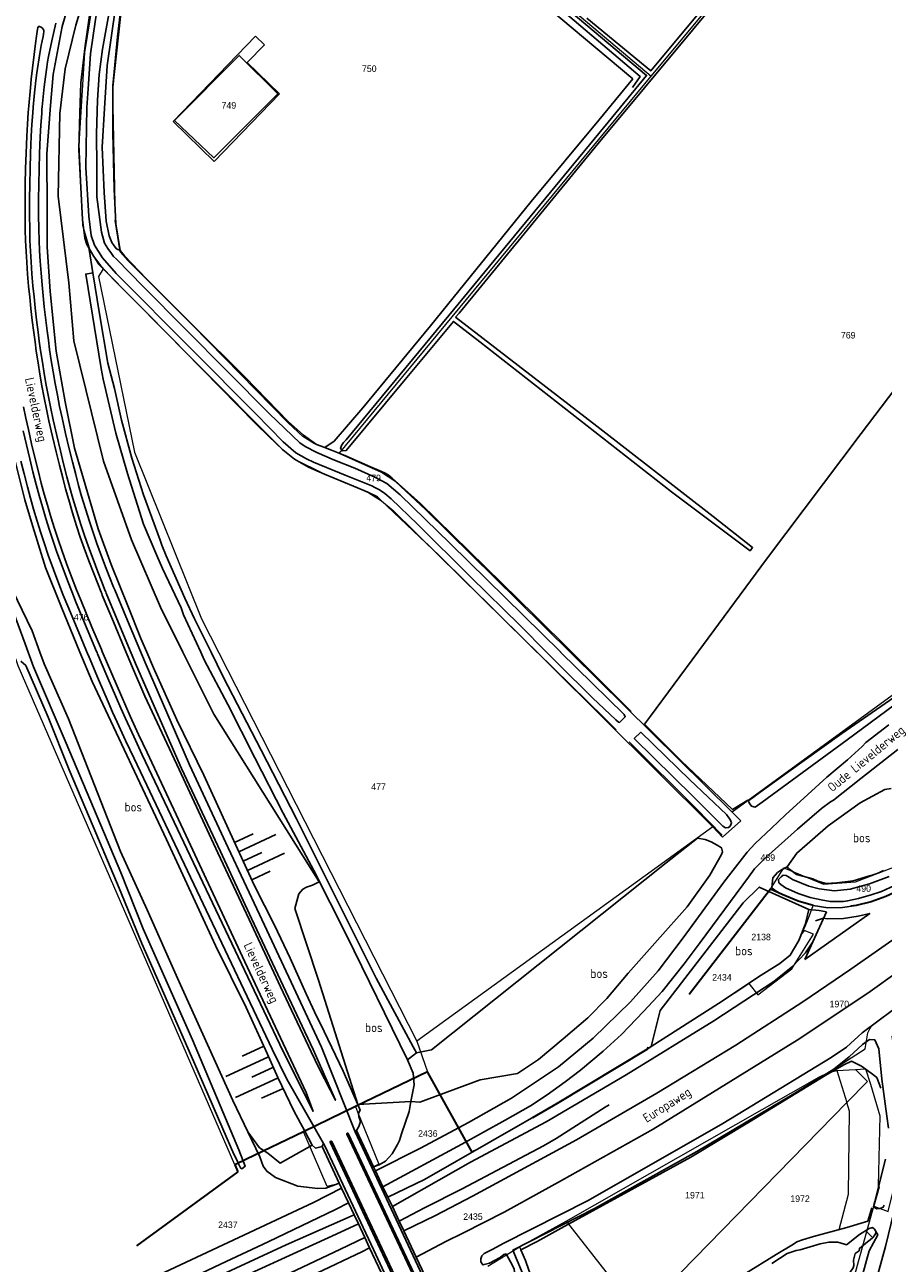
# Model space of a CAD drawing. Header units: metres. Extents: x 233829 to 239427, y 444283 to 448222.
# Tile 123 of 171: x 237016 to 237252, y 446332 to 446672. Entities that reach past the tile are written whole.
import ezdxf
from ezdxf.enums import TextEntityAlignment as Align

# ---------------------------------------------------------------- set-up
doc = ezdxf.new("R2010")
doc.units = ezdxf.units.M
doc.header["$MEASUREMENT"] = 0
doc.linetypes.add('DGN3', pattern=[54.868356, 36.578904, -18.289452])
for name, color, linetype in [('BIJGEBOUW', 4, 'Continuous'), ('CULTUURAANDUIDING', 253, 'Continuous'), ('Goud-kadastrale grenzen', 13, 'Continuous'), ('HEK', 253, 'Continuous'), ('HOUTWAL', 253, 'Continuous'), ('INSTEEKSLOOT', 153, 'Continuous'), ('KANTVERH', 253, 'Continuous'), ('KANTWATER', 153, 'Continuous'), ('KUNSTWERK', 253, 'Continuous'), ('OVERIGEAFSCH', 253, 'Continuous'), ('OVLIJNOBJ', 253, 'Continuous'), ('RASTER', 253, 'Continuous'), ('STRAATNAAM', 253, 'Continuous'), ('TALUD', 253, 'Continuous')]:
    doc.layers.add(name, color=color, linetype=linetype)
for name, color, linetype, lineweight in [('G01 kadestrale perceelsgrens', 73, 'Continuous', 0), ('G02 kadestrale sectiegrens', 73, 'DGN3', 30), ('Z01 perceelnummer', 73, 'Continuous', 13)]:
    doc.layers.add(name, color=color, linetype=linetype, lineweight=lineweight)
doc.styles.get("Standard").update_dxf_attribs({"font": 'iso.shx'})
doc.styles.add('Styledgn001', font='dgn001.shx')

# ---------------------------------------------------------------- blocks, each defined once
blk = doc.blocks.new('TA', base_point=(75009.5, 300012))
for p, q in [((75009.5, 300012.5), (75010, 300012.5)), ((75009.5, 300012.25), (75010.5, 300012.25)), ((75009.5, 300012), (75010, 300012)), ((75009.5, 300011.75), (75010.5, 300011.75)), ((75009.5, 300011.5), (75010, 300011.5))]:
    blk.add_line(p, q)
blk = doc.blocks.new('A$C1532452F')
at = {"layer": 'G01 kadestrale perceelsgrens'}
for p, q in [((237066.073, 446761.585), (237188.492, 446658.13)), ((237188.492, 446658.13), (237250.915, 446733.614)), ((237079.777, 446669.149), (237057.159, 446645.709)), ((237079.777, 446669.149), (237082.226, 446666.797)), ((237082.226, 446666.797), (237077.514, 446661.968)), ((237077.514, 446661.968), (237086.416, 446653.348)), ((237102.818, 446554.535), (237188.492, 446658.13)), ((237086.416, 446653.348), (237068.478, 446634.775)), ((237057.159, 446645.709), (237068.478, 446634.775)), ((237042.568, 446609.948), (237041.262, 446618.54)), ((237205.444, 446452.004), (237124.115, 446393.176)), ((237124.115, 446393.176), (237127.059, 446384.729)), ((237237.022, 446384.458), (237239.5, 446385.123)), ((237239.5, 446385.123), (237244.682, 446385.398)), ((237239.5, 446385.123), (237242.261, 446376.294)), ((237165.174, 446343.683), (237234.787, 446383.375)), ((237234.787, 446383.375), (237237.022, 446384.458)), ((237112.248, 446358.646), (237116.188, 446350.261)), ((237106.888, 446345.475), (237102.873, 446354.052)), ((237152.36, 446336.695), (237165.174, 446343.683)), ((237143.667, 446331.355), (237152.36, 446336.695)), ((237152.36, 446336.695), (237152.685, 446335.827))]:
    blk.add_line(p, q, dxfattribs=at)
at = {"layer": 'G01 kadestrale perceelsgrens', "flags": 128}
for points in [[(237044.453, 446698.176), (237038.366, 446699.022), (237032.781, 446664.692), (237031.256, 446639.525), (237032.228, 446617.28), (237034.249, 446610.397), (237036.608, 446606.605), (237037.977, 446605.221)], [(237044.453, 446698.176), (237044.882, 446694.758), (237040.469, 446654.402), (237041.262, 446618.54)], [(237102.818, 446554.535), (237095.983, 446557.158), (237092.804, 446559.246), (237088.79, 446562.96), (237062.454, 446589.765), (237044.695, 446607.55), (237042.568, 446609.948)], [(237321.425, 446607.224), (237300.586, 446529.659), (237298.76, 446526.732), (237297.15, 446524.293), (237293.629, 446519.318), (237289.879, 446514.693), (237285.468, 446510.519), (237210.742, 446456.045)], [(237037.977, 446605.221), (237036.676, 446603.186), (237046.542, 446554.882), (237064.95, 446509.104), (237124.115, 446393.176)], [(237037.977, 446605.221), (237063.002, 446579.938), (237087.132, 446555.732), (237090.708, 446552.929), (237098.075, 446549.262), (237107.43, 446545.314), (237110.922, 446543.757), (237114.372, 446541.585), (237117.638, 446538.853), (237160.419, 446496.77), (237205.281, 446452.173), (237205.444, 446452.004)], [(237210.742, 446456.045), (237151.836, 446514.158), (237126.567, 446539.104), (237118.328, 446546.801), (237114.441, 446549.353), (237102.818, 446554.535)], [(237074.155, 446359.165), (237014.558, 446496.21), (237002.505, 446531.349), (236998.554, 446542.869), (236997.579, 446545.712), (236997.495, 446546.175), (236997.465, 446546.338)], [(237205.444, 446452.004), (237208.147, 446449.196), (237213.138, 446453.634), (237210.742, 446456.045)], [(237221.296, 446434.882), (237224.985, 446440.763), (237235.851, 446436.305), (237244.659, 446436.904), (237256.868, 446441.563), (237271.577, 446451.464), (237272.617, 446450.198)], [(237229.724, 446422.412), (237230.918, 446424.931), (237232.015, 446427.639), (237232.984, 446430.377)], [(237215.313, 446409.027), (237217.787, 446405.838), (237227.112, 446412.995), (237233.071, 446422.556), (237230.516, 446423.543), (237229.724, 446422.412)], [(237229.724, 446422.412), (237229.078, 446420.787), (237226.696, 446416.78), (237223.835, 446414.471), (237218.691, 446411.289), (237215.313, 446409.027)], [(237284.824, 446424.881), (237280.678, 446421.88), (237258.984, 446404.731), (237249.044, 446397.291)], [(237249.696, 446347.804), (237253.612, 446346.403), (237258.016, 446364.13), (237258.462, 446367.938), (237254.674, 446394.502), (237289.777, 446423.046)], [(237187.268, 446390.892), (237188.542, 446391.663), (237207.021, 446403.473), (237215.313, 446409.027)], [(237237.022, 446384.458), (237247.309, 446391.017), (237247.99, 446395.421), (237248.574, 446396.496), (237249.044, 446397.291)], [(237242.261, 446376.294), (237247.919, 446382.086), (237244.682, 446385.398)], [(237244.682, 446385.398), (237247.412, 446385.543), (237248.787, 446381.377), (237251.293, 446372.637), (237250.83, 446353.457), (237251.155, 446353.075), (237249.696, 446347.804)], [(237107.284, 446375.174), (237107.856, 446373.765), (237113.684, 446359.389), (237112.248, 446358.646)], [(237165.174, 446343.683), (237185.296, 446317.966), (237242.261, 446376.294)], [(237240.159, 446341.451), (237242.743, 446351.112), (237242.998, 446373.938), (237242.261, 446376.294)], [(237102.873, 446354.052), (237099.471, 446353.251), (237093.696, 446366.601), (237092.978, 446368.261)], [(237116.188, 446350.261), (237126.261, 446355.173), (237139.315, 446362.639)], [(237166.88, 446300.935), (237196.253, 446229.623), (237205.461, 446224.619), (237217.562, 446231.769), (237249.696, 446347.804)], [(236839.11, 446220.34), (236878.076, 446238.984), (237000, 446295.78), (237000.545, 446296.034), (237027.865, 446308.967), (237053.088, 446320.947), (237088.223, 446337.184), (237106.888, 446345.475)], [(237166.88, 446300.935), (237185.219, 446311.624), (237205.049, 446323.613), (237222.821, 446334.558), (237227.592, 446337.371), (237228.519, 446338.036), (237230.123, 446338.575), (237233.117, 446339.525), (237240.159, 446341.451)], [(237152.685, 446335.827), (237153.955, 446332.885), (237154.92, 446330.258), (237155.951, 446327.399), (237166.88, 446300.935)]]:
    blk.add_lwpolyline(points, dxfattribs=at)
at = {"layer": 'G02 kadestrale sectiegrens'}
for p, q in [((237221.296, 446434.882), (237187.268, 446390.892)), ((237224.535, 446433.444), (237221.296, 446434.882)), ((237127.059, 446384.729), (237107.284, 446375.174)), ((237139.315, 446362.639), (237127.059, 446384.729)), ((237107.284, 446375.174), (237092.978, 446368.261))]:
    blk.add_line(p, q, dxfattribs=at)
at = {"layer": 'G02 kadestrale sectiegrens', "flags": 128}
for points in [[(237275.877, 446446.233), (237272.085, 446443.666), (237268.737, 446441.366), (237264.291, 446438.711), (237261.587, 446437.077), (237258.902, 446435.558), (237257.407, 446434.869), (237252.967, 446432.881), (237248.969, 446431.416), (237244.795, 446430.409), (237241.065, 446429.85), (237237.037, 446429.74), (237232.984, 446430.377)], [(237232.984, 446430.377), (237228.923, 446431.594), (237224.535, 446433.444)], [(237187.268, 446390.892), (237162.653, 446375.988), (237139.315, 446362.639)], [(237092.978, 446368.261), (237077.352, 446360.71), (237074.155, 446359.165)], [(237074.155, 446359.165), (237074.981, 446357.265), (237036.679, 446329.271), (236977.132, 446299.824), (236920.804, 446273.854), (236833.297, 446232.401)]]:
    blk.add_lwpolyline(points, dxfattribs=at)
at = {"layer": 'Z01 perceelnummer', "linetype": 'Continuous', "lineweight": 13, "style": 'Styledgn001'}
for s, p in [('750', (237111.058, 446660.233)), ('749', (237072.479, 446650.152)), ('769', (237242.647, 446587.031)), ('479', (237112.25, 446547.837)), ('476', (237031.889, 446509.588)), ('477', (237113.602, 446463.033)), ('489', (237220.554, 446443.578)), ('490', (237246.892, 446435.069)), ('2138', (237218.7, 446421.757)), ('2434', (237207.942, 446410.67)), ('1970', (237240.201, 446403.351)), ('2436', (237127.142, 446367.791)), ('1971', (237200.517, 446350.845)), ('1972', (237229.408, 446349.896)), ('2435', (237139.538, 446344.972)), ('2437', (237072.205, 446342.718))]:
    blk.add_text(s, height=1.8, dxfattribs=at).set_placement(p, align=Align.MIDDLE_CENTER)

msp = doc.modelspace()

# ---------------------------------------------------------------- linework, layer by layer
at = {"layer": 'BIJGEBOUW'}
msp.add_lwpolyline([(237057.53, 446646.01), (237075.35, 446663.86), (237085.89, 446653.33), (237068.36, 446635.78), (237057.53, 446646.01)], dxfattribs=at)
at = {"layer": 'HEK'}
for p, q in [((237248.07, 446343.73), (237249.15, 446347.38)), ((237157.16, 446338.12), (237163.75, 446341.78))]:
    msp.add_line(p, q, dxfattribs=at)
for points in [[(237119.26, 446343.72), (237126.19, 446347.39), (237136.55, 446352.61), (237158.92, 446364.37), (237162.38, 446366.42), (237170.27, 446371.45), (237175.85, 446375.02), (237176.98, 446375.63)], [(237049.43, 446311.61), (237058.38, 446315.35), (237068.15, 446319.56), (237079.01, 446324.6), (237103.13, 446336.02), (237109.82, 446339.22)]]:
    msp.add_lwpolyline(points, dxfattribs=at)
at = {"layer": 'HOUTWAL'}
for p, q in [((237233.65, 446426.2), (237235.83, 446426.89)), ((237230.71, 446415.61), (237232.89, 446420.41)), ((237121.55, 446388.04), (237123.14, 446384.33))]:
    msp.add_line(p, q, dxfattribs=at)
msp.add_lwpolyline([(237034.05, 446610.82), (237034.07, 446610.55), (237035.12, 446604.17)], dxfattribs=at)
at = {"layer": 'INSTEEKSLOOT'}
for p, q in [((237015.36, 446497.49), (237016.66, 446496.36)), ((237104.81, 446422.23), (237121.55, 446388.04)), ((237121.55, 446388.04), (237124.03, 446389.97))]:
    msp.add_line(p, q, dxfattribs=at)
for points in [[(237103.41, 446556.76), (237103.97, 446557.54), (237104.69, 446558.31), (237132.91, 446592.49), (237162.1, 446627.87), (237177.94, 446647.06), (237187.24, 446658.38), (237118.8, 446715.93)], [(237170.85, 446674.14), (237188.41, 446659.63), (237227.74, 446706.85)], [(237033.47, 446649.53), (237033.82, 446654.7), (237034.46, 446664.32), (237035.84, 446673.75), (237037.58, 446684.29), (237039.04, 446691.32), (237040.12, 446696.82), (237040.65, 446698), (237043.15, 446697.38), (237043.48, 446696.92), (237042.06, 446688.7), (237039.94, 446677.75), (237037.73, 446665.55), (237036.83, 446658.67), (237036.36, 446651.56)], [(237212.58, 446686.18), (237173.93, 446639.7), (237135.76, 446593.13), (237134.77, 446591.99), (237173.55, 446562.08), (237205.51, 446537.23), (237216.38, 446528.72), (237215.7, 446527.82), (237194.05, 446544.06), (237141.43, 446585.24), (237134.16, 446590.81), (237120.95, 446574.85), (237104.74, 446555.39), (237103.69, 446555.3), (237103.16, 446555.89), (237103.41, 446556.76)], [(237036.36, 446651.56), (237036.15, 446642.35), (237036.17, 446633.25), (237036.22, 446625.04), (237037.48, 446615.32)], [(237117.03, 446542.06), (237115.34, 446543.56), (237113.82, 446544.53), (237112.62, 446545.18), (237111.77, 446545.69), (237104.39, 446548.61), (237095.77, 446552.15), (237093.81, 446553.04), (237090.88, 446554.77), (237087.43, 446557.76), (237079.88, 446565.4), (237062.26, 446583.08), (237041.53, 446603.96), (237037.74, 446608.24), (237035.54, 446611.76), (237034.69, 446614.37), (237034.02, 446619.71), (237033.18, 446633.12), (237033.47, 446649.53)], [(237037.48, 446615.32), (237038.35, 446612.33), (237039.19, 446610.88), (237040.23, 446609.43), (237040.78, 446608.66), (237041.64, 446607.89), (237048.95, 446600.45), (237083.66, 446565.46), (237091.96, 446557.46), (237093.47, 446556.5), (237096.62, 446554.78), (237101.54, 446552.72), (237107.05, 446550.55), (237112.62, 446548.09), (237115.92, 446546.27), (237119.55, 446543.21), (237133.29, 446529.79), (237163.56, 446500.06), (237163.63, 446500), (237181.05, 446482.82), (237181.39, 446482.23), (237180.08, 446480.93), (237179.78, 446480.71), (237179.56, 446480.73), (237178.77, 446481.44), (237172.43, 446487.46), (237162.87, 446496.83), (237159.74, 446500), (237152.5, 446507.33), (237138.9, 446520.7), (237124.35, 446535.14), (237117.03, 446542.06)], [(237104.35, 446423.17), (237104.81, 446422.23), (237095.82, 446440), (237087.43, 446455.78), (237079.59, 446471), (237072.2, 446485.6), (237065.73, 446497.91), (237064.77, 446500), (237060.05, 446510.27), (237059.39, 446512.12), (237054.26, 446522.99), (237052.69, 446526.54), (237049.04, 446535.17), (237046.86, 446542.13), (237044.67, 446549.01), (237041.41, 446560.17), (237037.95, 446574.95), (237037.38, 446577.88), (237033.15, 446603.84), (237035.12, 446604.17), (237036.98, 446592.91), (237039.26, 446579.38), (237041.09, 446572.35), (237042.98, 446563.7), (237045.81, 446553.22), (237049.02, 446543.17), (237053.62, 446530.75), (237054.07, 446529.41), (237055.24, 446526.43), (237060.39, 446514.78), (237063.08, 446509.11), (237067.59, 446500)], [(237458.86, 446557.36), (237436.39, 446540.22), (237413.18, 446522.21), (237386.94, 446502.16), (237384.12, 446500), (237363.88, 446484.54), (237334.16, 446461.48), (237304.02, 446438.55), (237289.22, 446427.78), (237287.79, 446427.04), (237286.39, 446426.26), (237284.82, 446424.88), (237280.68, 446421.88), (237258.98, 446404.73), (237246.51, 446395.4), (237242.19, 446391.53), (237237.99, 446388.67), (237208.17, 446370.5), (237171.15, 446349.36), (237147.84, 446337.56), (237145.04, 446336.03), (237142.6, 446334.87), (237141.97, 446334.18)], [(237004.8, 446533.87), (237016.49, 446502.29), (237017.32, 446500), (237018.76, 446496), (237027.74, 446474.98), (237042.77, 446439.44), (237048.89, 446424.02), (237062.46, 446393.48), (237075.2, 446363.32), (237076.97, 446358.79), (237076.42, 446358.4), (237076.04, 446358.1), (237075.68, 446358.35), (237075.08, 446359.48), (237074.63, 446360.56), (237073.84, 446362.16), (237070.85, 446369.1), (237062.85, 446387.51), (237055.65, 446403.93), (237048.55, 446419.97), (237042.32, 446435.16), (237035.2, 446452.08), (237028.61, 446467.66), (237022.81, 446482.11), (237016.66, 446496.36)], [(237067.59, 446500), (237070.95, 446493.21), (237081.36, 446473.09), (237091.07, 446454.2), (237104.67, 446426.95), (237112.92, 446410.49), (237123.1, 446391.55), (237124.03, 446389.97)], [(237255.14, 446487.57), (237240.93, 446477.6), (237225.66, 446466.74), (237217.44, 446460.82), (237216.5, 446460.1), (237215.74, 446459.49), (237215.27, 446459.11), (237215.35, 446458.79), (237215.6, 446458.33), (237216.09, 446457.66), (237217.1, 446457.39), (237219.01, 446458.81), (237242.38, 446475.89), (237255.39, 446485.52)], [(237210.53, 446453.09), (237210.42, 446452.58), (237210.12, 446452.13), (237209.71, 446451.86), (237208.92, 446451.78), (237208.22, 446452.19), (237199.91, 446460.45), (237183.86, 446476.31), (237185.69, 446477.99), (237199.12, 446464.94), (237209.18, 446455.36), (237209.88, 446454.46), (237210.22, 446453.99), (237210.53, 446453.09)], [(237245.44, 446432.35), (237248.97, 446433.3), (237251.76, 446434.24), (237255.34, 446435.86), (237259.04, 446437.57), (237261.87, 446439.24), (237265.22, 446441.5), (237268.46, 446443.84), (237270.77, 446445.53), (237271.16, 446445.88), (237271.58, 446446.18), (237272.03, 446446.69), (237272.35, 446447.17), (237272.39, 446447.43)], [(237253.86, 446438.39), (237248.53, 446436.4), (237243.2, 446434.9), (237238.85, 446434.43), (237234.68, 446435.01), (237231.8, 446435.7), (237227.31, 446437.58), (237226.55, 446438.1), (237225.57, 446438.68), (237224.76, 446438.71), (237224.18, 446438.31), (237223.5, 446437.52), (237223.61, 446436.66), (237224.11, 446436.13), (237225.43, 446435.29), (237228.88, 446433.71), (237232.17, 446432.62), (237235.23, 446431.94), (237237.67, 446431.52), (237240.32, 446431.53), (237241.36, 446431.54), (237242.46, 446431.67), (237245.44, 446432.35)], [(237116.19, 446350.26), (237126.26, 446355.17), (237162.65, 446375.99), (237188.54, 446391.66), (237207.02, 446403.47), (237218.69, 446411.29), (237223.83, 446414.47), (237226.7, 446416.78), (237229.08, 446420.79), (237230.83, 446425.18), (237231.42, 446427.71), (237231.8, 446429.33)], [(237231.8, 446429.33), (237234.65, 446428.99), (237236.63, 446428.66)], [(237117.39, 446347.7), (237138.83, 446359.96), (237159.7, 446371.01), (237181.63, 446383.94), (237205.73, 446398.69), (237222.17, 446409.57), (237227.43, 446413.76), (237230.89, 446417.41), (237232.89, 446420.41), (237236.63, 446428.66)], [(237253.68, 446369.3), (237253.24, 446372.58), (237251.85, 446382.74), (237251.06, 446391.03), (237249.96, 446393.48), (237248.46, 446393.6), (237246.56, 446392.24), (237242.93, 446388.87), (237238.66, 446385.47), (237227.74, 446378.73), (237201.02, 446362.89), (237172.9, 446347.2), (237150.53, 446335.76), (237152.9, 446330.08), (237160.83, 446310.86), (237165.73, 446300.29), (237166.59, 446299.42), (237167.06, 446298.97), (237167.71, 446298.67)], [(237252.55, 446348.09), (237252.26, 446347.57), (237251.42, 446347.17), (237250.55, 446347.14), (237249.95, 446347.37), (237249.62, 446347.72), (237249.79, 446348.45), (237249.97, 446349.15), (237252.87, 446360.72)], [(237106.89, 446345.47), (237088.22, 446337.18), (237053.09, 446320.95)], [(237035.47, 446309.75), (237101.97, 446340.11), (237108.05, 446342.99)], [(237242.13, 446337.24), (237245.74, 446340.01), (237248.41, 446341.69), (237249.34, 446341.93), (237249.86, 446341.51), (237250.33, 446340.75), (237250.08, 446340.08), (237249.44, 446339.22), (237248.7, 446338.59), (237247.98, 446338.02), (237245.71, 446336.21), (237245.64, 446335.6)], [(237141.97, 446334.18), (237141.66, 446333.33), (237141.75, 446332.57), (237142.3, 446331.69), (237144.05, 446332.18), (237147.06, 446333.73), (237148.06, 446334.52), (237148.64, 446334.71), (237149.29, 446333.59), (237150.43, 446331.53), (237150.82, 446330.56), (237151.08, 446328.93), (237153.25, 446323.37), (237160.25, 446307.15), (237162.82, 446300.58), (237163.39, 446299.22), (237164.28, 446297.77), (237165.77, 446296.29), (237167.52, 446295.5)]]:
    msp.add_lwpolyline(points, dxfattribs=at)
at = {"layer": 'KANTVERH'}
for p, q in [((237024.92, 446672.76), (237023.84, 446667.87)), ((237018.2, 446657.37), (237019.35, 446667.16)), ((237023.84, 446667.87), (237022.91, 446663.53)), ((237020.58, 446664.44), (237019.74, 446659.07)), ((237020.92, 446666.64), (237020.58, 446664.44)), ((237017.95, 446654.98), (237018.2, 446657.37)), ((237019.45, 446657.02), (237018.95, 446652.72)), ((237019.74, 446659.07), (237019.45, 446657.02)), ((237017.52, 446650.03), (237017.95, 446654.98)), ((237021.77, 446655.24), (237021.17, 446649.74)), ((237018.95, 446652.72), (237018.69, 446649.69)), ((237018.69, 446649.69), (237018.58, 446648.1)), ((237021.76, 446594.81), (237022.55, 446588.22)), ((237034.87, 446506.89), (237031.87, 446514.1)), ((237038.81, 446516.15), (237044.94, 446501.42)), ((237031.23, 446505.36), (237028.22, 446512.59)), ((237030.53, 446513.55), (237033.53, 446506.33)), ((237033.84, 446499.16), (237031.23, 446505.36)), ((237033.53, 446506.33), (237036.14, 446500.14)), ((237037.48, 446500.7), (237034.87, 446506.89)), ((237046.04, 446495.73), (237043.83, 446500.96)), ((237044.94, 446501.42), (237047.14, 446496.2)), ((237047.25, 446502.38), (237049.44, 446497.18)), ((237049.41, 446487.88), (237046.04, 446495.73)), ((237105.29, 446367.76), (237127.46, 446320.67)), ((237100.34, 446365.41), (237122.43, 446318.29)), ((237122.84, 446318.5), (237100.75, 446365.59)), ((237127.05, 446320.47), (237104.88, 446367.57))]:
    msp.add_line(p, q, dxfattribs=at)
for points in [[(237019.35, 446667.16), (237019.61, 446669.14), (237019.92, 446671.11)], [(237019.92, 446671.11), (237019.99, 446671.41), (237020.12, 446671.69)], [(237020.12, 446671.69), (237020.19, 446671.78), (237020.3, 446671.82), (237020.41, 446671.82)], [(237020.41, 446671.82), (237020.67, 446671.72), (237020.92, 446671.59), (237021.14, 446671.41)], [(237021.14, 446671.41), (237021.39, 446671.14), (237021.6, 446670.83)], [(237021.68, 446670.43), (237021.59, 446669.73), (237021.44, 446669.03)], [(237021.6, 446670.83), (237021.67, 446670.64), (237021.68, 446670.43)], [(237021.44, 446669.03), (237021.15, 446667.84), (237020.92, 446666.64)], [(237022.91, 446663.53), (237022.64, 446662.11), (237022.42, 446660.68)], [(237022.42, 446660.68), (237022.07, 446657.96), (237021.77, 446655.24)], [(237017.38, 446648.19), (237017.45, 446649.11), (237017.52, 446650.03)], [(237021.19, 446649.91), (237021.1, 446648.91), (237021.07, 446647.91)], [(237016.96, 446641.74), (237017.16, 446644.96), (237017.38, 446648.19)], [(237018.58, 446648.1), (237018.35, 446644.89), (237018.16, 446641.67)], [(237021.07, 446647.91), (237020.85, 446644.72), (237020.66, 446641.53)], [(237016.76, 446637.05), (237016.85, 446639.39), (237016.96, 446641.74)], [(237018.16, 446641.67), (237018.05, 446639.34), (237017.96, 446637.01)], [(237020.66, 446641.53), (237020.55, 446639.23), (237020.46, 446636.93)], [(237016.55, 446628.54), (237016.64, 446632.79), (237016.76, 446637.05)], [(237017.96, 446637.01), (237017.84, 446632.77), (237017.75, 446628.52)], [(237020.46, 446636.93), (237020.34, 446632.7), (237020.25, 446628.47)], [(237016.55, 446615.98), (237016.5, 446620.17), (237016.5, 446624.35), (237016.55, 446628.54)], [(237017.75, 446628.52), (237017.7, 446624.35), (237017.7, 446620.17), (237017.75, 446616)], [(237020.25, 446628.47), (237020.2, 446624.33), (237020.2, 446620.19), (237020.25, 446616.05)], [(237016.94, 446607.09), (237016.76, 446610.05), (237016.63, 446613.02), (237016.55, 446615.98)], [(237017.75, 446616), (237017.83, 446613.06), (237017.96, 446610.11), (237018.13, 446607.17)], [(237020.25, 446616.05), (237020.33, 446613.14), (237020.45, 446610.24), (237020.63, 446607.34)], [(237017.46, 446600.51), (237017.18, 446603.8), (237016.94, 446607.09)], [(237018.13, 446607.17), (237018.38, 446603.89), (237018.65, 446600.62)], [(237020.63, 446607.34), (237020.87, 446604.09), (237021.14, 446600.84)], [(237018.08, 446594.39), (237017.75, 446597.45), (237017.46, 446600.51)], [(237018.65, 446600.62), (237018.95, 446597.57), (237019.27, 446594.53)], [(237021.14, 446600.84), (237021.43, 446597.83), (237021.76, 446594.81)], [(237018.88, 446587.76), (237018.47, 446591.08), (237018.08, 446594.39)], [(237019.27, 446594.53), (237019.66, 446591.22), (237020.07, 446587.91)], [(237019.57, 446582.63), (237019.22, 446585.19), (237018.88, 446587.76)], [(237020.07, 446587.91), (237020.4, 446585.35), (237020.76, 446582.8)], [(237022.55, 446588.22), (237022.88, 446585.69), (237023.23, 446583.15)], [(237020.55, 446576.34), (237020.04, 446579.48), (237019.57, 446582.63)], [(237020.76, 446582.8), (237021.23, 446579.67), (237021.73, 446576.54)], [(237023.23, 446583.15), (237023.7, 446580.05), (237024.2, 446576.96)], [(237120.53, 446341.02), (237129.22, 446345.3), (237139.41, 446350.55), (237167.98, 446366.08), (237190.06, 446378.84), (237211.73, 446392.08), (237230.13, 446403.96), (237243.39, 446412.91), (237258.57, 446423.54), (237281.29, 446440.3), (237306.54, 446459.49), (237351.88, 446494.65), (237358.8, 446500), (237391.74, 446525.5), (237415.21, 446543.66), (237440.52, 446563.3), (237455.02, 446574.72), (237459.79, 446578.68)], [(237021.72, 446569.86), (237021.11, 446573.1), (237020.55, 446576.34)], [(237021.73, 446576.54), (237022.3, 446573.31), (237022.9, 446570.09)], [(237024.2, 446576.96), (237024.76, 446573.76), (237025.35, 446570.57)], [(237123.92, 446333.8), (237132.09, 446338.09), (237136.92, 446340.54), (237148.12, 446346.23), (237163.9, 446354.88), (237189.02, 446368.95), (237228.61, 446393.45), (237248.03, 446406.34), (237256.7, 446412.58), (237267.26, 446420.03), (237284.16, 446432.49), (237305.26, 446448.47), (237322.28, 446461.65), (237349.5, 446482.74), (237364.4, 446494.33), (237371.74, 446500), (237394.73, 446517.77), (237415.29, 446533.77), (237430.4, 446545.56), (237447.6, 446558.87), (237465.19, 446572.38)], [(237023.03, 446563.53), (237022.35, 446566.69), (237021.72, 446569.86)], [(237022.9, 446570.09), (237023.53, 446566.93), (237024.2, 446563.79)], [(237025.35, 446570.57), (237025.98, 446567.44), (237026.64, 446564.33)], [(237017.41, 446561.1), (237016.73, 446564.23), (237016.09, 446567.37)], [(237025.02, 446554.96), (237024, 446559.24), (237023.03, 446563.53)], [(237024.2, 446563.79), (237025.17, 446559.51), (237026.18, 446555.24)], [(237026.64, 446564.33), (237027.61, 446560.07), (237028.61, 446555.83)], [(237015.99, 446560.78), (237016.87, 446556.92), (237017.78, 446553.06)], [(237019.19, 446553.4), (237018.28, 446557.24), (237017.41, 446561.1)], [(237026.82, 446547.82), (237025.9, 446551.38), (237025.02, 446554.96)], [(237026.18, 446555.24), (237027.06, 446551.68), (237027.98, 446548.12)], [(237028.61, 446555.83), (237029.49, 446552.29), (237030.39, 446548.76)], [(237017.13, 446545.41), (237016.23, 446548.93), (237015.35, 446552.47)], [(237017.78, 446553.06), (237018.65, 446549.54), (237019.55, 446546.04)], [(237020.95, 446546.41), (237020.06, 446549.9), (237019.19, 446553.4)], [(237027.98, 446548.12), (237028.78, 446545.13), (237029.62, 446542.14)], [(237030.39, 446548.76), (237031.19, 446545.79), (237032.02, 446542.83)], [(237018.83, 446539.24), (237017.96, 446542.32), (237017.13, 446545.41)], [(237019.55, 446546.04), (237020.37, 446542.98), (237021.23, 446539.93)], [(237022.62, 446540.33), (237021.77, 446543.36), (237020.95, 446546.41)], [(237028.47, 446541.81), (237027.62, 446544.81), (237026.82, 446547.82)], [(237030.63, 446534.7), (237029.52, 446538.25), (237028.47, 446541.81)], [(237029.62, 446542.14), (237030.67, 446538.6), (237031.77, 446535.07)], [(237032.02, 446542.83), (237033.06, 446539.33), (237034.15, 446535.84)], [(237020.79, 446532.76), (237019.79, 446535.99), (237018.83, 446539.24)], [(237021.23, 446539.93), (237022.18, 446536.72), (237023.17, 446533.52)], [(237024.55, 446533.96), (237023.57, 446537.14), (237022.62, 446540.33)], [(237032.75, 446528.53), (237031.66, 446531.61), (237030.63, 446534.7)], [(237031.77, 446535.07), (237032.8, 446532), (237033.88, 446528.94)], [(237034.15, 446535.84), (237035.16, 446532.81), (237036.23, 446529.79)], [(237022.86, 446526.63), (237021.8, 446529.69), (237020.79, 446532.76)], [(237023.17, 446533.52), (237024.17, 446530.49), (237025.22, 446527.47)], [(237026.58, 446527.96), (237025.55, 446530.95), (237024.55, 446533.96)], [(237025.22, 446527.47), (237026.64, 446523.56), (237028.1, 446519.67)], [(237029.45, 446520.18), (237028, 446524.06), (237026.58, 446527.96)], [(237035.34, 446521.6), (237034.03, 446525.06), (237032.75, 446528.53)], [(237033.88, 446528.94), (237035.15, 446525.48), (237036.46, 446522.03)], [(237036.23, 446529.79), (237037.49, 446526.35), (237038.79, 446522.92)], [(237025.76, 446518.78), (237024.29, 446522.7), (237022.86, 446526.63)], [(237037.4, 446516.42), (237036.35, 446519), (237035.34, 446521.6)], [(237036.46, 446522.03), (237037.47, 446519.45), (237038.51, 446516.87)], [(237038.79, 446522.92), (237039.79, 446520.37), (237040.82, 446517.82)], [(237028.22, 446512.59), (237026.97, 446515.67), (237025.76, 446518.78)], [(237028.1, 446519.67), (237029.29, 446516.6), (237030.53, 446513.55)], [(237031.87, 446514.1), (237030.64, 446517.14), (237029.45, 446520.18)], [(237040.82, 446517.82), (237040.97, 446517.47), (237041.11, 446517.11)], [(237037.7, 446515.68), (237037.55, 446516.05), (237037.4, 446516.42)], [(237043.83, 446500.96), (237040.77, 446508.32), (237037.7, 446515.68)], [(237038.51, 446516.87), (237038.66, 446516.51), (237038.81, 446516.15)], [(237041.11, 446517.11), (237044.18, 446509.74), (237047.25, 446502.38)], [(237037.71, 446500.14), (237037.6, 446500.42), (237037.48, 446500.7)], [(237034.08, 446498.59), (237033.96, 446498.88), (237033.84, 446499.16)], [(237039.31, 446486.37), (237036.7, 446492.48), (237034.08, 446498.59)], [(237036.14, 446500.14), (237036.26, 446499.85), (237036.38, 446499.57)], [(237036.38, 446499.57), (237038.99, 446493.46), (237041.61, 446487.35)], [(237042.94, 446487.92), (237040.33, 446494.03), (237037.71, 446500.14)], [(237049.44, 446497.18), (237061.64, 446469.05), (237072.33, 446446.25), (237080.88, 446427.9), (237089.55, 446409.38), (237097.94, 446391.54), (237107.14, 446368.25), (237121.06, 446338.47), (237129, 446321.63), (237136.19, 446309.06), (237171.3, 446240.9)], [(237047.14, 446496.2), (237059.46, 446468.04), (237070.16, 446445.23), (237078.7, 446426.88), (237087.37, 446408.36), (237095.63, 446390.84)], [(237041.61, 446487.35), (237042.82, 446484.56), (237044.07, 446481.78)], [(237045.39, 446482.38), (237044.15, 446485.14), (237042.94, 446487.92)], [(237095.63, 446390.84), (237101.73, 446376.93), (237097.27, 446385.61), (237095.11, 446390.2), (237086.69, 446408.04), (237078.02, 446426.56), (237069.48, 446444.91), (237058.78, 446467.73), (237049.41, 446487.88)], [(237041.8, 446480.74), (237040.54, 446483.55), (237039.31, 446486.37)], [(237046.42, 446470.76), (237044.09, 446475.74), (237041.8, 446480.74)], [(237044.07, 446481.78), (237046.36, 446476.79), (237048.68, 446471.83)], [(237049.99, 446472.44), (237047.67, 446477.4), (237045.39, 446482.38)], [(237112.75, 446357.58), (237125.14, 446363.74), (237138.35, 446370.77), (237150.11, 446377.53), (237163.05, 446386.07), (237172.55, 446393.99), (237182.85, 446403.97), (237190.46, 446412.42), (237197.34, 446421.51), (237208.43, 446436.85), (237214.85, 446445.06), (237217.06, 446447.39), (237221.56, 446451.67), (237225.39, 446455.33), (237231.53, 446460.88), (237236.81, 446465.64), (237242.48, 446470.39), (237246.47, 446474.03), (237247.52, 446475.13), (237253.79, 446480.04)], [(237114.82, 446353.17), (237136.45, 446364.84), (237148.41, 446371.43), (237155.32, 446375.42), (237159.96, 446378.42), (237164.9, 446381.99), (237169.13, 446385.18), (237175.36, 446390.4), (237180.35, 446394.97), (237186.4, 446401.26), (237191.53, 446406.78), (237197.59, 446414.37), (237201.96, 446420.26), (237215.25, 446438.2), (237216.93, 446440.48), (237219.09, 446442.67), (237220.03, 446443.6), (237228.68, 446451.39), (237235.28, 446457.07), (237237.79, 446458.87), (237238.64, 446459.35), (237246.07, 446465.27), (237256.24, 446473.25)], [(237150.33, 446249.61), (237131.99, 446289.17), (237128.63, 446296.83), (237121.23, 446316.62), (237112.18, 446335.95), (237098.81, 446364.36), (237088.36, 446382.73), (237084.35, 446390.95), (237046.42, 446470.76)], [(237048.68, 446471.83), (237086.49, 446392.23), (237095.6, 446373.84), (237093.72, 446379.02), (237076.82, 446414.95), (237061.25, 446448.34), (237049.99, 446472.44)], [(237274.07, 446402.68), (237272.58, 446403.26), (237271.2, 446400.79), (237268.93, 446395.25), (237267.02, 446391.05), (237265.32, 446385.49), (237261.33, 446370.78), (237256.79, 446352.99), (237252.9, 446336.72), (237246.69, 446314.12), (237241.3, 446294.09), (237239.62, 446287.73), (237225.28, 446234.42), (237217.2, 446204.91), (237207.64, 446169.3), (237204.06, 446153.89), (237203.8, 446149.9), (237204.51, 446142.47), (237204.75, 446127.96), (237204.36, 446101.65), (237204.13, 446074.08), (237203.21, 446054.37), (237201.38, 446034.5), (237198.74, 446025.19)], [(237105.29, 446367.76), (237105.21, 446367.85), (237105.1, 446367.89), (237104.99, 446367.87), (237104.9, 446367.8), (237104.86, 446367.69), (237104.88, 446367.57)], [(237100.75, 446365.59), (237100.68, 446365.68), (237100.57, 446365.73), (237100.46, 446365.71), (237100.37, 446365.64), (237100.33, 446365.53), (237100.34, 446365.41)], [(237047.49, 446326.25), (237095.74, 446348.83), (237103.46, 446352.8)], [(236500.25, 446058.02), (236504.01, 446059.92), (236514.32, 446065.05), (236544.55, 446080.25), (236573.83, 446094.67), (236608.21, 446111.55), (236640.14, 446127.2), (236667.84, 446140.54), (236688.29, 446150.76), (236724.89, 446168.28), (236744.01, 446177.55), (236801.79, 446205.23), (236885.14, 446244.75), (236921.25, 446261.97), (236967.67, 446283.81), (236999.17, 446298.53), (237000, 446298.92), (237025.45, 446310.8), (237048.17, 446321.5), (237070.17, 446331.86), (237083.3, 446338.07), (237101.73, 446346.93), (237105.35, 446348.75)], [(236735.67, 446158.58), (236774.58, 446177.39), (236852.1, 446214.38), (236920.86, 446246.86), (236936.44, 446254.24), (236947.32, 446262.57), (236950.77, 446264.66), (236967.36, 446272.59), (236975.3, 446276.41), (236980.64, 446278.43), (236986.73, 446280.38), (237000, 446284.87), (237003.23, 446285.96), (237005.46, 446286.71), (237009.85, 446288.81), (237027.19, 446296.82), (237065.41, 446314.81), (237096.61, 446329.45), (237108.97, 446335.28), (237111.13, 446336.42)]]:
    msp.add_lwpolyline(points, dxfattribs=at)
at = {"layer": 'KANTWATER'}
for points in [[(237221.62, 446332.07), (237225.83, 446334.81), (237227.28, 446335.28), (237228.31, 446335.66), (237229.43, 446335.83), (237234.9, 446337.51), (237237.36, 446337.92), (237239.75, 446337.93), (237241.65, 446337.38), (237242.13, 446337.24)], [(237237.83, 446309.77), (237238.7, 446310.63), (237238.14, 446311.4), (237238.44, 446311.59), (237238.45, 446312.29), (237238.34, 446313.89), (237238.67, 446315.97), (237239.42, 446319.44), (237240.99, 446323.07), (237242.06, 446323.76), (237242.88, 446325.6), (237242.99, 446326.45), (237242.85, 446326.75), (237242.58, 446327.2), (237242.59, 446327.79), (237242.62, 446328.73), (237243.22, 446329.75), (237244.03, 446330.9), (237244.18, 446331.54), (237244.11, 446332.99), (237244.54, 446334.81), (237245.64, 446335.6)]]:
    msp.add_lwpolyline(points, dxfattribs=at)
at = {"layer": 'KUNSTWERK'}
for p, q in [((237098.22, 446364.46), (237098.44, 446365.01)), ((237247.66, 446340.85), (237249.15, 446339.45))]:
    msp.add_line(p, q, dxfattribs=at)
for points in [[(237107.1, 446368.35), (237107.57, 446368.61), (237112.25, 446358.65), (237112.75, 446357.58), (237114.82, 446353.17), (237116.19, 446350.26), (237117.39, 446347.7), (237119.26, 446343.72), (237120.53, 446341.02), (237123.92, 446333.8), (237125.56, 446330.31), (237129.48, 446321.98), (237128.96, 446321.72)], [(237120.43, 446317.51), (237120, 446317.47), (237115.87, 446326.28), (237114.41, 446329.42), (237111.13, 446336.42), (237109.82, 446339.22), (237108.05, 446342.99), (237106.89, 446345.47), (237105.35, 446348.75), (237103.46, 446352.8), (237102.81, 446354.18), (237098.12, 446364.21), (237098.22, 446364.46)]]:
    msp.add_lwpolyline(points, dxfattribs=at)
at = {"layer": 'OVERIGEAFSCH'}
for points in [[(237031.51, 446648.08), (237031.84, 446656.32), (237033.02, 446666.52), (237035.03, 446680.74), (237037.67, 446693.79), (237038.33, 446698.22)], [(237038.29, 446649.32), (237039.05, 446661.09), (237041.29, 446676.91), (237044.53, 446692.78)], [(237050.42, 446592.75), (237040.94, 446602.11), (237037.27, 446606.06), (237035.4, 446608.65), (237034.05, 446610.82), (237033.43, 446611.93), (237032.93, 446613.66), (237032.28, 446618.79), (237031.82, 446627.58), (237031.26, 446638.07), (237031.51, 446648.08)], [(237038.29, 446649.32), (237037.7, 446638.63), (237038.25, 446626.19), (237038.77, 446618.32), (237039.55, 446614.28), (237040.31, 446612.45), (237040.96, 446611.54), (237041.65, 446610.76), (237042.6, 446610.32)], [(237221.66, 446435.39), (237222.01, 446434.94), (237222.54, 446434.51), (237224.54, 446433.44), (237228.92, 446431.59), (237232.98, 446430.38), (237237.04, 446429.74), (237241.07, 446429.85), (237244.8, 446430.41), (237248.97, 446431.42), (237252.97, 446432.88), (237257.41, 446434.87), (237258.9, 446435.56), (237261.59, 446437.08), (237264.29, 446438.71), (237268.74, 446441.37), (237272.08, 446443.67), (237277.08, 446447.05)], [(237221.66, 446435.39), (237221.92, 446437.99), (237223.17, 446439.44), (237224.33, 446440.22), (237225.91, 446441.01)], [(237225.91, 446441.01), (237226.24, 446440.56), (237226.84, 446440.15), (237228.44, 446438.95), (237232.94, 446437.69), (237234.27, 446437.09), (237236.55, 446436.43), (237239.47, 446436.61), (237243.98, 446437.2), (237248.51, 446438.53), (237249.23, 446438.72), (237250.07, 446438.99), (237251.02, 446439.39), (237252.35, 446440.04)], [(237230.71, 446415.61), (237248.54, 446428.23), (237245.37, 446427.46), (237241.33, 446426.86), (237236.84, 446426.73), (237235.83, 446426.89)]]:
    msp.add_lwpolyline(points, dxfattribs=at)
at = {"layer": 'OVLIJNOBJ'}
for points in [[(237087.12, 446718.75), (237109.36, 446699.16), (237110.4, 446700.13), (237111.14, 446701.87), (237116.38, 446707.69), (237119.52, 446711.55), (237153.54, 446682.63), (237183.43, 446657.43)], [(237121.23, 446712.65), (237166.17, 446674.51), (237185.51, 446658.05), (237183.36, 446655.04)], [(237023.46, 446650.14), (237024.2, 446658.65), (237026.68, 446671.81), (237028.99, 446679.81), (237032.03, 446688.26), (237036.39, 446699.76), (237037.63, 446699.99), (237038.34, 446699.17), (237038.33, 446698.22), (237030.41, 446672.2), (237027.51, 446660.18), (237026.02, 446647.89)], [(237023.46, 446650.14), (237022.46, 446636.81), (237022.57, 446621.16), (237022.53, 446611.26), (237023.36, 446599.01), (237025.06, 446582.67), (237027.52, 446568.76), (237030.09, 446556.01), (237034.1, 446542.32), (237036.54, 446533.86), (237040.14, 446524.04), (237044.71, 446512.74), (237048.3, 446503.78), (237049.93, 446500), (237051.79, 446495.69), (237058.21, 446481.41), (237065.57, 446466.22), (237073.8, 446448.19), (237079.55, 446435.8), (237085.01, 446424.99), (237089.33, 446415.92), (237093.73, 446406.13), (237096.05, 446401.22), (237098.67, 446395.77), (237103.86, 446384.9), (237107.93, 446375.74), (237097.15, 446409.86), (237090.63, 446429.56), (237091.74, 446433.63), (237092.81, 446434.88), (237093.85, 446435.42), (237095.44, 446436.02)], [(237095.44, 446436.02), (237097.26, 446436.89), (237068.34, 446482.94), (237059.87, 446500), (237053.73, 446512.35), (237045.75, 446530.84), (237038.02, 446552.41), (237029.88, 446585.52), (237028.55, 446601.46), (237025.6, 446625.25), (237026.02, 446647.89)], [(237004.8, 446533.87), (237018.48, 446505.85), (237020.56, 446500), (237021.71, 446496.76), (237028.42, 446481.69), (237042.69, 446445.2), (237050.07, 446429.26), (237058.33, 446410.48), (237073.59, 446376.84), (237077.68, 446368.27), (237080.94, 446363.84), (237083.19, 446362.37), (237086.6, 446359.68), (237095.36, 446364.6), (237093.39, 446368.41), (237090.35, 446373.97), (237085.96, 446383.2), (237083.02, 446389.74), (237077.2, 446402.41), (237068.82, 446419.42), (237055.37, 446448.57), (237034.89, 446491.89), (237031.55, 446500), (237026.4, 446512.54), (237022.06, 446523.24), (237018.24, 446535.71), (237016.42, 446541.83), (237012.63, 446556.82)], [(237225.91, 446441.01), (237228.48, 446444.82), (237237.11, 446452.28), (237245.97, 446458.59), (237252.71, 446462.28), (237254.43, 446462.55)], [(237124.03, 446389.97), (237128.13, 446390.8), (237192.64, 446442.11), (237201.2, 446448.89), (237203.31, 446448.54), (237205.02, 446447.86), (237206.62, 446447.02), (237207.8, 446446.28), (237208.12, 446445.18), (237207.81, 446444.4), (237204.58, 446438.73), (237198.41, 446430.02), (237190.28, 446420.89), (237182.15, 446411.81), (237176.29, 446404.9), (237171.13, 446399.53), (237164.31, 446393.77), (237157.58, 446388.1), (237151.76, 446384.23), (237141.51, 446382.54), (237124.96, 446376.4), (237122.5, 446376.59), (237123.36, 446381.15), (237123.14, 446384.33)], [(237188.54, 446391.66), (237191, 446401.57), (237213.75, 446431.15), (237218.22, 446435.46), (237231.8, 446429.33)], [(237107.57, 446368.61), (237108.2, 446369.68), (237108.65, 446371.08), (237108.21, 446372.44), (237108.05, 446373.3), (237108.37, 446373.89), (237108.56, 446374.23), (237107.93, 446375.74), (237122.5, 446376.59), (237121.97, 446373.81), (237119.88, 446367.69), (237119.32, 446365.84), (237118.84, 446364.8), (237117.34, 446362.22), (237115.53, 446360.16), (237113.74, 446359.21), (237112.25, 446358.65)], [(237077.68, 446368.27), (237080.99, 446361.34), (237081.89, 446358.85), (237082.9, 446357.41), (237085.31, 446355.72), (237091.43, 446353.3), (237096.89, 446352.67), (237099.08, 446352.74), (237101.63, 446353.65), (237102.81, 446354.18)], [(237095.36, 446364.6), (237096.24, 446363.8), (237098.12, 446364.21)], [(237190.1, 446239.62), (237190.51, 446234.17), (237192.9, 446227.54), (237193.78, 446224.39), (237198.3, 446219.58), (237199.88, 446218.56), (237202.43, 446217.84), (237206.86, 446217.62), (237208.77, 446218.15), (237211.42, 446219.23), (237219.21, 446227.05), (237227.81, 446263.25), (237238.9, 446301), (237248.37, 446335.59), (237250.74, 446339.97), (237249.86, 446341.51)]]:
    msp.add_lwpolyline(points, dxfattribs=at)
at = {"layer": 'RASTER'}
for points in [[(237040.58, 446652.83), (237040.59, 446655.5), (237041.92, 446669.02), (237043.68, 446684.63), (237044.53, 446692.78), (237045.23, 446698.87), (237045.48, 446702.7), (237043.17, 446703.8), (237043.1, 446704.15), (237058, 446742.88), (237061.79, 446752.73), (237064.29, 446760.92)], [(237183.43, 446657.43), (237174.15, 446646.08), (237155.57, 446623.77), (237127.89, 446589.63), (237118.34, 446578.1), (237109.29, 446567.05), (237101.42, 446557.93), (237098.8, 446556.22), (237096.53, 446557.06), (237092.94, 446559.54), (237088.8, 446563.36), (237076.94, 446575.5), (237062.62, 446589.8), (237049.86, 446602.49), (237043.84, 446608.84), (237042.6, 446610.32), (237041.42, 446617.66), (237040.97, 446627.14), (237040.57, 446642.74), (237040.58, 446652.83)], [(237186.67, 446480.18), (237188.31, 446482.41), (237201.31, 446500), (237220.21, 446525.56), (237246.21, 446560.01), (237277.67, 446601.48), (237281.2, 446599.14), (237288.91, 446610.27)], [(237050.42, 446592.75), (237079.93, 446562.66), (237083.44, 446559.2), (237087.26, 446555.54), (237090.48, 446553.02), (237094.33, 446550.81), (237098.76, 446548.91), (237106.71, 446545.58), (237110.69, 446543.92), (237113.27, 446542.61), (237114.12, 446541.81), (237130.27, 446526.5), (237153.83, 446503.24), (237157.15, 446500), (237175.61, 446481.96), (237178.93, 446478.62)], [(237098.8, 446556.22), (237104.33, 446554.03), (237111.38, 446550.92), (237113.17, 446550.17), (237114.38, 446549.63), (237115.27, 446549.28), (237116.21, 446548.65), (237117.34, 446547.75), (237125.11, 446540.77), (237156.48, 446510.19), (237166.68, 446500), (237183.04, 446483.67)], [(237186.67, 446480.18), (237196.77, 446470.14), (237210.88, 446456.76), (237215.04, 446459.34)], [(237182.45, 446475.33), (237200.78, 446457.12), (237208.03, 446449.71)], [(237163.75, 446341.78), (237199.41, 446361.3), (237215.48, 446370.95), (237236.5, 446383.84), (237241.46, 446386.64), (237243.51, 446387.63), (237246.25, 446386.27), (237248.97, 446384.37), (237250.47, 446383.13), (237251.61, 446380.27)], [(237157.16, 446338.12), (237152.68, 446335.83), (237153.95, 446332.89), (237154.92, 446330.26), (237155.95, 446327.4), (237166.88, 446300.93), (237185.22, 446311.62), (237205.05, 446323.61), (237222.82, 446334.56), (237227.59, 446337.37), (237228.52, 446338.04), (237230.12, 446338.58), (237233.12, 446339.53), (237242.25, 446342.02), (237248.07, 446343.73)]]:
    msp.add_lwpolyline(points, dxfattribs=at)

# ---------------------------------------------------------------- block references
at = {"layer": 'Goud-kadastrale grenzen', "linetype": 'Continuous'}
msp.add_blockref('A$C1532452F', (0, 0), dxfattribs=at)
at = {"layer": 'TALUD'}
for p, xscale, yscale, rotation in [((237076.39, 446442.6), 11.25, 11.25, 24.9067), ((237084.55, 446385.89), 12.73, 12.73, 204.6123)]:
    msp.add_blockref('TA', p, dxfattribs=dict(at, xscale=xscale, yscale=yscale, rotation=rotation))

# ---------------------------------------------------------------- texts
at = {"layer": 'CULTUURAANDUIDING'}
for p in [(237043.82, 446456.22), (237243.95, 446447.76), (237211.57, 446416.72), (237171.81, 446410.49), (237109.9, 446395.64)]:
    msp.add_text('bos', height=2.5, dxfattribs=at).set_placement(p)
at = {"layer": 'STRAATNAAM'}
for s, rotation, p in [('Lievelderweg', 281.9948, (237016.43, 446575.1)), ('Oude Lievelderweg', 39.5193, (237238.25, 446461.45)), ('Lievelderweg', 295.0031, (237076.48, 446419.53)), ('Europaweg', 32.1148, (237187.26, 446370.68))]:
    msp.add_text(s, height=2.5, rotation=rotation, dxfattribs=at).set_placement(p)

doc.saveas('drawing.dxf')
